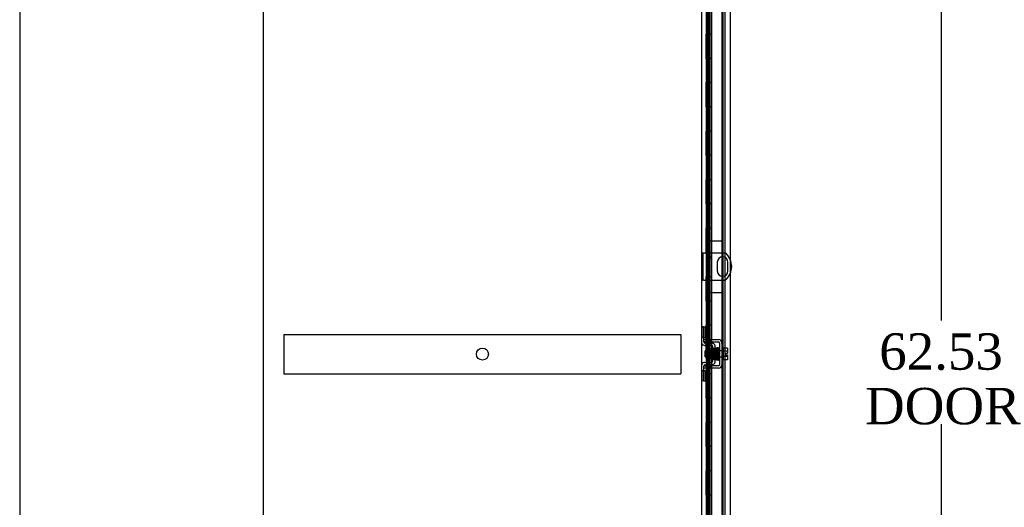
# Model space of a CAD drawing. Header units: inches. Extents: x 1 to 299, y -2 to 199.
# Tile 5 of 31: x 1 to 42, y 90 to 110. Entities that reach past the tile are written whole.
import ezdxf
from ezdxf.enums import TextEntityAlignment as Align
from ezdxf.lldxf.tags import DXFTag

# ---------------------------------------------------------------- set-up
doc = ezdxf.new("R2010")
doc.units = ezdxf.units.IN
doc.header["$MEASUREMENT"] = 0
for name, color, linetype in [('COM40153-1', 7, 'Continuous'), ('COM40153-2', 7, 'Continuous'), ('COM42667', 7, 'Continuous'), ('COM42780', 7, 'Continuous'), ('COM42890-1', 7, 'Continuous'), ('COM53954-1', 7, 'Continuous'), ('COM54746-60', 7, 'Continuous'), ('COM70219', 7, 'Continuous'), ('COM71124-1', 7, 'Continuous'), ('Default', 7, 'Continuous'), ('SCC19011', 7, 'Continuous'), ('SPR20265', 7, 'Continuous'), ('WAF25035', 7, 'Continuous')]:
    doc.layers.add(name, color=color, linetype=linetype)
doc.styles.add('SEACAD_Times_New_Roman', font='times.ttf')
tags = doc.linetypes.add('HIDDEN2', pattern=[0.1875, 0.125, -0.0625]).pattern_tags.tags
tags[6:7] = [DXFTag(74, 4), DXFTag(75, 0), DXFTag(340, '0'), DXFTag(46, 0.0), DXFTag(50, 0.0), DXFTag(44, 0.0), DXFTag(45, 0.0)]
tags[4:5] = [DXFTag(74, 4), DXFTag(75, 0), DXFTag(340, '0'), DXFTag(46, 0.0), DXFTag(50, 0.0), DXFTag(44, 0.0), DXFTag(45, 0.0)]
doc.dimstyles.new('HAMMOND_(STH_-_300x200)', dxfattribs={"dimtxt": 1.5, "dimasz": 1.875, "dimexe": 0.75, "dimexo": 0.75, "dimgap": 0.375, "dimtad": 0, "dimtih": 1, "dimtoh": 1, "dimzin": 0, "dimdsep": 46, "dimtxsty": 'SEACAD_Times_New_Roman', "dimblk1": '_SE_FILLED', "dimblk2": '_SE_FILLED', "dimsah": 1, "dimcen": 0.75, "dimadec": 0, "dimazin": 0, "dimtfac": 0.8, "dimtofl": 0, "dimtmove": 1, "dimatfit": 3, "dimfxl": 1, "dimtolj": 1, "dimtzin": 0, "dimarcsym": 0})

# ---------------------------------------------------------------- blocks, each defined once
blk = doc.blocks.new('SE4')
at = {"layer": 'COM40153-1', "color": 7, "linetype": 'HIDDEN2'}
for p, q in [((29.477, 100.408), (29.549, 100.408)), ((29.549, 99.283), (29.549, 100.408)), ((29.549, 100.408), (29.585, 100.408)), ((29.585, 100.408), (30.473, 100.408)), ((30.133, 100.027), (30.133, 99.664)), ((30.57, 99.664), (30.57, 100.027)), ((29.477, 99.283), (29.549, 99.283)), ((29.585, 99.283), (29.549, 99.283)), ((29.585, 99.283), (30.473, 99.283))]:
    blk.add_line(p, q, dxfattribs=at)
blk.add_circle((29.821, 100.221), 0.0625, dxfattribs=at)
for centre, radius, start, end in [((29.977, 99.846), 0.75, 23.6519, 48.5904), ((30.352, 100.027), 0.218, 0, 180), ((30.352, 99.664), 0.218, 180, 0), ((29.977, 99.846), 0.75, 311.4096, 336.3481)]:
    blk.add_arc(centre, radius, start, end, dxfattribs=at)
at = {"layer": 'COM40153-1', "color": 7, "linetype": 'Continuous'}
blk.add_arc((29.977, 99.846), 0.75, 336.3481, 23.6519, dxfattribs=at)
at = {"layer": 'COM40153-2', "color": 7, "linetype": 'HIDDEN2'}
for p, q in [((29.927, 100.908), (29.752, 100.908)), ((29.752, 100.908), (29.752, 98.783)), ((29.927, 100.908), (30.352, 100.908)), ((30.352, 100.908), (30.352, 98.783)), ((29.752, 98.783), (29.789, 98.783)), ((29.928, 98.783), (30.352, 98.783))]:
    blk.add_line(p, q, dxfattribs=at)
at = {"layer": 'COM42667', "color": 7, "linetype": 'HIDDEN2'}
for p, q in [((29.572, 96.834), (29.697, 96.834)), ((29.572, 96.739), (29.572, 96.777)), ((29.697, 96.739), (29.572, 96.739)), ((29.697, 96.834), (29.864, 96.834)), ((29.864, 96.739), (29.697, 96.739)), ((29.864, 96.834), (29.924, 96.834)), ((29.864, 96.834), (29.864, 96.739)), ((29.924, 96.739), (29.864, 96.739)), ((29.924, 96.834), (30.18, 96.834)), ((29.924, 96.739), (30.18, 96.739)), ((30.228, 96.691), (30.228, 95.8)), ((30.323, 96.691), (30.323, 95.8)), ((29.572, 95.752), (29.697, 95.752)), ((29.572, 95.714), (29.572, 95.752)), ((29.697, 95.657), (29.572, 95.657)), ((29.864, 95.752), (29.697, 95.752)), ((29.864, 95.657), (29.697, 95.657)), ((29.924, 95.752), (29.864, 95.752)), ((29.864, 95.752), (29.864, 95.657)), ((29.924, 95.657), (29.864, 95.657)), ((30.18, 95.752), (29.924, 95.752)), ((30.18, 95.657), (29.924, 95.657))]:
    blk.add_line(p, q, dxfattribs=at)
for centre, radius, start, end in [((30.18, 96.691), 0.143, 0, 90), ((30.18, 96.691), 0.048, 0, 90), ((30.18, 95.8), 0.143, 270, 0), ((30.18, 95.8), 0.048, 270, 0)]:
    blk.add_arc(centre, radius, start, end, dxfattribs=at)
at = {"layer": 'COM42780', "color": 7, "linetype": 'HIDDEN2'}
for p, q in [((29.477, 97.361), (29.519, 97.361)), ((29.569, 97.361), (29.519, 97.361)), ((29.569, 97.361), (29.636, 97.361)), ((29.569, 96.924), (29.569, 97.361)), ((29.636, 96.924), (29.636, 97.361)), ((29.519, 96.924), (29.477, 96.924)), ((29.569, 96.924), (29.519, 96.924)), ((29.569, 96.924), (29.636, 96.924)), ((29.572, 96.777), (29.572, 96.924)), ((29.909, 96.685), (29.619, 96.69)), ((29.963, 96.674), (29.909, 96.685)), ((29.907, 96.59), (29.618, 96.595)), ((29.859, 96.05), (29.859, 96.44)), ((29.954, 96.44), (29.859, 96.44)), ((29.954, 95.949), (29.954, 96.542)), ((30.049, 95.949), (30.049, 96.542)), ((29.618, 95.895), (29.907, 95.901)), ((29.859, 96.05), (29.954, 96.05)), ((29.909, 95.806), (29.963, 95.817)), ((29.477, 95.567), (29.519, 95.567)), ((29.519, 95.567), (29.569, 95.567)), ((29.569, 95.567), (29.636, 95.567)), ((29.569, 95.13), (29.569, 95.567)), ((29.572, 95.567), (29.572, 95.714)), ((29.619, 95.8), (29.909, 95.806)), ((29.636, 95.13), (29.636, 95.567)), ((29.519, 95.13), (29.477, 95.13)), ((29.569, 95.13), (29.519, 95.13)), ((29.569, 95.13), (29.636, 95.13))]:
    blk.add_line(p, q, dxfattribs=at)
for centre, radius, start, end in [((29.62, 96.738), 0.143, 180, 206.9082), ((29.62, 96.738), 0.143, 206.9082, 269), ((29.62, 96.738), 0.048, 180, 269), ((29.906, 96.542), 0.143, 0, 66.6665), ((29.906, 96.542), 0.048, 0, 89), ((29.62, 95.752), 0.143, 153.0918, 180), ((29.62, 95.752), 0.143, 91, 153.0918), ((29.906, 95.949), 0.048, 271, 0), ((29.906, 95.949), 0.143, 293.3335, 0), ((29.62, 95.752), 0.048, 91, 180)]:
    blk.add_arc(centre, radius, start, end, dxfattribs=at)
at = {"layer": 'COM42890-1', "color": 7, "linetype": 'HIDDEN2'}
for p, q in [((12.26, 97.051), (12.26, 96.913)), ((12.26, 97.051), (28.635, 97.051)), ((28.635, 97.051), (28.635, 96.913)), ((12.26, 96.913), (12.26, 95.564)), ((28.635, 96.913), (28.635, 95.564)), ((12.26, 95.564), (12.26, 95.426)), ((12.26, 95.426), (28.635, 95.426)), ((28.635, 95.564), (28.635, 95.426))]:
    blk.add_line(p, q, dxfattribs=at)
blk.add_circle((20.447, 96.239), 0.25, dxfattribs=at)
at = {"layer": 'COM53954-1', "color": 7, "linetype": 'Continuous'}
for p, q in [((29.894, 127.517), (29.894, 65.175)), ((30.664, 127.469), (30.664, 65.223))]:
    blk.add_line(p, q, dxfattribs=at)
at = {"layer": 'COM53954-1', "color": 7, "linetype": 'HIDDEN2'}
for p, q in [((29.789, 126.501), (29.789, 100.909)), ((29.892, 100.909), (29.789, 100.909)), ((29.789, 98.783), (29.892, 98.783)), ((29.789, 98.783), (29.789, 66.191))]:
    blk.add_line(p, q, dxfattribs=at)
at = {"layer": 'COM54746-60', "color": 7, "linetype": 'HIDDEN2'}
for p, q in [((29.725, 126.425), (29.725, 66.425)), ((29.825, 66.425), (29.825, 126.425)), ((30.38, 66.425), (30.38, 126.425)), ((29.689, 109.425), (29.658, 109.425)), ((29.658, 109.425), (29.658, 108.425)), ((29.689, 108.425), (29.658, 108.425)), ((29.689, 107.425), (29.658, 107.425)), ((29.658, 107.425), (29.658, 106.425)), ((29.689, 106.425), (29.658, 106.425)), ((29.689, 105.425), (29.658, 105.425)), ((29.658, 105.425), (29.658, 104.425)), ((29.689, 104.425), (29.658, 104.425)), ((29.689, 103.425), (29.658, 103.425)), ((29.658, 103.425), (29.658, 102.425)), ((29.689, 102.425), (29.658, 102.425)), ((29.689, 101.425), (29.658, 101.425)), ((29.658, 101.425), (29.658, 100.425)), ((29.689, 100.425), (29.658, 100.425)), ((29.689, 99.425), (29.658, 99.425)), ((29.658, 99.425), (29.658, 98.425)), ((29.689, 98.425), (29.658, 98.425)), ((29.689, 97.425), (29.658, 97.425)), ((29.658, 97.425), (29.658, 96.425)), ((29.689, 96.425), (29.658, 96.425)), ((29.689, 95.425), (29.658, 95.425)), ((29.658, 95.425), (29.658, 94.425)), ((29.689, 94.425), (29.658, 94.425)), ((29.689, 93.425), (29.658, 93.425)), ((29.658, 93.425), (29.658, 92.425)), ((29.689, 92.425), (29.658, 92.425)), ((29.689, 91.425), (29.658, 91.425)), ((29.658, 91.425), (29.658, 90.425)), ((29.689, 90.425), (29.658, 90.425))]:
    blk.add_line(p, q, dxfattribs=at)
at = {"layer": 'COM54746-60', "color": 7, "linetype": 'Continuous'}
for p, q in [((29.689, 109.425), (29.689, 110.425)), ((29.892, 109.425), (29.892, 110.425)), ((29.892, 109.425), (29.689, 109.425)), ((29.892, 109.425), (29.689, 109.425)), ((29.689, 108.425), (29.689, 109.425)), ((29.892, 108.425), (29.892, 109.425)), ((29.892, 108.425), (29.689, 108.425)), ((29.892, 108.425), (29.689, 108.425)), ((29.689, 107.425), (29.689, 108.425)), ((29.892, 107.425), (29.892, 108.425)), ((29.892, 107.425), (29.689, 107.425)), ((29.892, 107.425), (29.689, 107.425)), ((29.689, 106.425), (29.689, 107.425)), ((29.892, 106.425), (29.892, 107.425)), ((29.892, 106.425), (29.689, 106.425)), ((29.892, 106.425), (29.689, 106.425)), ((29.689, 105.425), (29.689, 106.425)), ((29.892, 105.425), (29.892, 106.425)), ((29.892, 105.425), (29.689, 105.425)), ((29.892, 105.425), (29.689, 105.425)), ((29.689, 104.425), (29.689, 105.425)), ((29.892, 104.425), (29.892, 105.425)), ((29.892, 104.425), (29.689, 104.425)), ((29.892, 104.425), (29.689, 104.425)), ((29.689, 103.425), (29.689, 104.425)), ((29.892, 103.425), (29.892, 104.425)), ((29.892, 103.425), (29.689, 103.425)), ((29.892, 103.425), (29.689, 103.425)), ((29.689, 102.425), (29.689, 103.425)), ((29.892, 102.425), (29.892, 103.425)), ((29.892, 102.425), (29.689, 102.425)), ((29.892, 102.425), (29.689, 102.425)), ((29.689, 101.425), (29.689, 102.425)), ((29.892, 101.425), (29.892, 102.425)), ((29.892, 101.425), (29.689, 101.425)), ((29.892, 101.425), (29.689, 101.425)), ((29.689, 100.425), (29.689, 101.425)), ((29.892, 100.425), (29.892, 101.425)), ((29.892, 100.425), (29.689, 100.425)), ((29.892, 100.425), (29.689, 100.425)), ((29.689, 99.425), (29.689, 100.425)), ((29.892, 99.425), (29.892, 100.425)), ((29.892, 99.425), (29.689, 99.425)), ((29.892, 99.425), (29.689, 99.425)), ((29.689, 98.425), (29.689, 99.425)), ((29.892, 98.425), (29.892, 99.425)), ((29.892, 98.425), (29.689, 98.425)), ((29.892, 98.425), (29.689, 98.425)), ((29.689, 97.425), (29.689, 98.425)), ((29.892, 97.425), (29.892, 98.425)), ((29.892, 97.425), (29.689, 97.425)), ((29.892, 97.425), (29.689, 97.425)), ((29.689, 96.425), (29.689, 97.425)), ((29.892, 96.425), (29.892, 97.425)), ((29.892, 96.425), (29.689, 96.425)), ((29.892, 96.425), (29.689, 96.425)), ((29.689, 95.425), (29.689, 96.425)), ((29.892, 95.425), (29.892, 96.425)), ((29.892, 95.425), (29.689, 95.425)), ((29.892, 95.425), (29.689, 95.425)), ((29.689, 94.425), (29.689, 95.425)), ((29.892, 94.425), (29.892, 95.425)), ((29.892, 94.425), (29.689, 94.425)), ((29.892, 94.425), (29.689, 94.425)), ((29.689, 93.425), (29.689, 94.425)), ((29.892, 93.425), (29.892, 94.425)), ((29.892, 93.425), (29.689, 93.425)), ((29.892, 93.425), (29.689, 93.425)), ((29.689, 92.425), (29.689, 93.425)), ((29.892, 92.425), (29.892, 93.425)), ((29.892, 92.425), (29.689, 92.425)), ((29.892, 92.425), (29.689, 92.425)), ((29.689, 91.425), (29.689, 92.425)), ((29.892, 91.425), (29.892, 92.425)), ((29.892, 91.425), (29.689, 91.425)), ((29.892, 91.425), (29.689, 91.425)), ((29.689, 90.425), (29.689, 91.425)), ((29.892, 90.425), (29.892, 91.425)), ((29.892, 90.425), (29.689, 90.425)), ((29.892, 90.425), (29.689, 90.425)), ((29.689, 89.425), (29.689, 90.425)), ((29.892, 89.425), (29.892, 90.425))]:
    blk.add_line(p, q, dxfattribs=at)
at = {"layer": 'COM70219', "color": 7, "linetype": 'HIDDEN2'}
blk.add_line((30.319, 126.795), (30.319, 65.74), dxfattribs=at)
at = {"layer": 'COM71124-1', "color": 7, "linetype": 'Continuous'}
for p, q in [((11.417, 58.302), (11.417, 130.172)), ((29.477, 126.892), (29.477, 65.582))]:
    blk.add_line(p, q, dxfattribs=at)
at = {"layer": 'COM71124-1', "color": 7, "linetype": 'HIDDEN2'}
blk.add_line((30.444, 126.892), (30.444, 65.582), dxfattribs=at)
at = {"layer": 'SCC19011', "color": 7, "linetype": 'HIDDEN2'}
for p, q in [((29.636, 96.123), (29.636, 96.367)), ((30.368, 96.367), (29.636, 96.367)), ((30.549, 96.486), (30.368, 96.486)), ((30.549, 96.354), (30.368, 96.354)), ((30.454, 96.279), (30.454, 96.211)), ((30.454, 96.279), (30.549, 96.279)), ((30.549, 96.486), (30.549, 96.354)), ((30.549, 96.354), (30.549, 96.279)), ((29.636, 96.123), (30.368, 96.123)), ((30.549, 96.137), (30.368, 96.137)), ((30.549, 96.004), (30.368, 96.004)), ((30.454, 96.211), (30.549, 96.211)), ((30.549, 96.211), (30.549, 96.137)), ((30.549, 96.137), (30.549, 96.004))]:
    blk.add_line(p, q, dxfattribs=at)
at = {"layer": 'SPR20265', "color": 7, "linetype": 'HIDDEN2'}
blk.add_line((29.94, 96.245), (29.915, 96.245), dxfattribs=at)
for centre, radius, start, end in [((25.305, 96.069), 4.891, 0.0417, 4.8553), ((25.278, 96.068), 4.954, 0.0627, 4.8324)]:
    blk.add_arc(centre, radius, start, end, dxfattribs=at)
for start_param, end_param in [(3.140454, 6.283185), (0, 0.029803)]:
    blk.add_ellipse((30.214, 96.073), major_axis=(0.0175, 0), ratio=0.707107, start_param=start_param, end_param=end_param, dxfattribs=at)
for points, knots in [([(29.927, 96.448), (29.926, 96.446), (29.925, 96.439), (29.923, 96.421), (29.922, 96.396), (29.92, 96.364), (29.918, 96.327), (29.917, 96.286), (29.916, 96.261), (29.915, 96.245)], [0.1262894, 0.1262894, 0.1262894, 0.1262894, 0.2522008, 0.3777822, 0.5029693, 0.6277666, 0.7522043, 0.8763068, 1, 1, 1, 1]), ([(29.964, 96.445), (29.963, 96.448), (29.962, 96.454), (29.957, 96.461), (29.949, 96.465), (29.942, 96.465), (29.936, 96.463), (29.931, 96.458), (29.928, 96.453), (29.928, 96.449), (29.927, 96.447)], [0, 0, 0, 0, 0.171749, 0.337669, 0.486578, 0.613302, 0.730062, 0.835396, 0.925606, 1, 1, 1, 1]), ([(29.928, 96.445), (29.929, 96.442), (29.931, 96.435), (29.933, 96.404), (29.935, 96.364), (29.937, 96.318), (29.939, 96.272), (29.941, 96.216), (29.944, 96.155), (29.946, 96.102), (29.948, 96.065), (29.95, 96.045), (29.954, 96.027), (29.97, 96.021), (29.979, 96.024), (29.984, 96.029), (29.987, 96.035), (29.99, 96.047), (29.992, 96.072), (29.994, 96.101), (29.995, 96.117), (29.995, 96.123)], [0, 0, 0, 0, 0.0490514, 0.0952673, 0.1386509, 0.1791504, 0.2167305, 0.2513805, 0.3114904, 0.3611945, 0.4050506, 0.4434983, 0.4785021, 0.4956238, 0.5070082, 0.5143821, 0.5252034, 0.5593817, 0.6109134, 0.643602, 0.6601314, 0.6601314, 0.6601314, 0.6601314]), ([(29.984, 96.051), (29.985, 96.051), (29.984, 96.057), (29.982, 96.078), (29.981, 96.113), (29.979, 96.151), (29.977, 96.201), (29.974, 96.26), (29.972, 96.323), (29.969, 96.383), (29.966, 96.433), (29.964, 96.443), (29.963, 96.448)], [0.5328988, 0.5328988, 0.5328988, 0.5328988, 0.5569074, 0.6092128, 0.6423045, 0.6799166, 0.7220481, 0.7687139, 0.8198491, 0.8754774, 0.935522, 1, 1, 1, 1]), ([(29.977, 96.455), (29.976, 96.45), (29.974, 96.441), (29.972, 96.409), (29.971, 96.381), (29.97, 96.366)], [0, 0, 0, 0, 0.0498287, 0.096661, 0.1398853, 0.1398853, 0.1398853, 0.1398853]), ([(30.012, 96.455), (30.012, 96.456), (30.012, 96.458), (30.012, 96.46), (30.011, 96.463), (30.009, 96.466), (30.007, 96.468), (30.003, 96.471), (29.997, 96.473), (29.99, 96.472), (29.983, 96.468), (29.977, 96.46), (29.976, 96.454), (29.976, 96.451)], [0, 0, 0, 0, 0.035882, 0.073188, 0.112909, 0.155738, 0.202044, 0.251913, 0.361271, 0.485727, 0.637722, 0.812554, 1, 1, 1, 1]), ([(29.978, 96.451), (29.978, 96.451), (29.98, 96.449), (29.982, 96.421), (29.985, 96.373), (29.987, 96.324), (29.989, 96.282), (29.99, 96.238), (29.992, 96.193), (29.994, 96.149), (29.996, 96.108), (29.997, 96.074), (29.999, 96.048), (30.001, 96.032), (30.002, 96.03), (30.003, 96.03)], [0.0386163, 0.0386163, 0.0386163, 0.0386163, 0.1041999, 0.2141673, 0.3298094, 0.3901346, 0.4519229, 0.5151799, 0.5799285, 0.646185, 0.7139159, 0.7831552, 0.853933, 0.9262015, 0.98991, 0.98991, 0.98991, 0.98991]), ([(30.037, 96.035), (30.037, 96.036), (30.035, 96.04), (30.032, 96.077), (30.029, 96.141), (30.026, 96.21), (30.024, 96.269), (30.022, 96.313), (30.021, 96.356), (30.019, 96.394), (30.017, 96.425), (30.015, 96.447), (30.013, 96.457), (30.013, 96.458), (30.012, 96.458)], [0.0138524, 0.0138524, 0.0138524, 0.0138524, 0.1062824, 0.2178177, 0.3344917, 0.4564531, 0.5197117, 0.5842959, 0.6502411, 0.7175013, 0.7860951, 0.8560626, 0.9273599, 0.9665702, 0.9665702, 0.9665702, 0.9665702]), ([(30.086, 96.028), (30.085, 96.034), (30.084, 96.044), (30.082, 96.082), (30.079, 96.128), (30.077, 96.178), (30.076, 96.228), (30.073, 96.288), (30.071, 96.351), (30.069, 96.406), (30.066, 96.442), (30.064, 96.461), (30.062, 96.469), (30.058, 96.476), (30.051, 96.48), (30.044, 96.481), (30.038, 96.479), (30.031, 96.475), (30.028, 96.469), (30.025, 96.457), (30.023, 96.43), (30.021, 96.396), (30.02, 96.377), (30.02, 96.37)], [0, 0, 0, 0, 0.0498062, 0.0966276, 0.140488, 0.1813946, 0.2193247, 0.2542949, 0.3151029, 0.3652644, 0.4095039, 0.4485899, 0.4658122, 0.4799438, 0.4861373, 0.4916742, 0.500166, 0.5061157, 0.5157515, 0.5507685, 0.6061814, 0.6406611, 0.6597863, 0.6597863, 0.6597863, 0.6597863]), ([(30.031, 96.452), (30.031, 96.452), (30.031, 96.446), (30.033, 96.423), (30.034, 96.389), (30.036, 96.35), (30.038, 96.299), (30.04, 96.239), (30.043, 96.171), (30.045, 96.106), (30.048, 96.049), (30.05, 96.034), (30.051, 96.026)], [0.5362763, 0.5362763, 0.5362763, 0.5362763, 0.5625298, 0.6122564, 0.6441552, 0.6807294, 0.7220204, 0.7680595, 0.8188387, 0.874429, 0.9347864, 1, 1, 1, 1]), ([(30.078, 96.473), (30.077, 96.47), (30.075, 96.464), (30.072, 96.425), (30.071, 96.391), (30.07, 96.376)], [0, 0, 0, 0, 0.1086563, 0.2221233, 0.29424, 0.29424, 0.29424, 0.29424]), ([(30.113, 96.47), (30.113, 96.473), (30.112, 96.477), (30.109, 96.482), (30.105, 96.486), (30.099, 96.488), (30.092, 96.488), (30.085, 96.486), (30.08, 96.481), (30.078, 96.476), (30.077, 96.472), (30.077, 96.47)], [0, 0, 0, 0, 0.147667, 0.223434, 0.298136, 0.43794, 0.563031, 0.685887, 0.803032, 0.90871, 1, 1, 1, 1]), ([(30.078, 96.469), (30.079, 96.466), (30.08, 96.461), (30.083, 96.415), (30.086, 96.357), (30.088, 96.301), (30.09, 96.254), (30.091, 96.206), (30.093, 96.159), (30.095, 96.114), (30.097, 96.075), (30.099, 96.043), (30.101, 96.021), (30.102, 96.012), (30.103, 96.012), (30.103, 96.012)], [0, 0, 0, 0, 0.1045038, 0.2144634, 0.330083, 0.3903051, 0.451994, 0.5151688, 0.5798125, 0.6459641, 0.7136653, 0.7828829, 0.8536605, 0.9260423, 0.9527188, 0.9527188, 0.9527188, 0.9527188]), ([(30.137, 96.021), (30.137, 96.021), (30.135, 96.023), (30.133, 96.048), (30.131, 96.097), (30.128, 96.148), (30.127, 96.192), (30.125, 96.24), (30.124, 96.288), (30.122, 96.336), (30.12, 96.38), (30.118, 96.418), (30.116, 96.448), (30.114, 96.468), (30.113, 96.471), (30.113, 96.473)], [0.053432, 0.053432, 0.053432, 0.053432, 0.1058673, 0.2171381, 0.3338118, 0.3944484, 0.4564245, 0.5197508, 0.5844221, 0.6504012, 0.7176964, 0.7863335, 0.8562538, 0.9274659, 1, 1, 1, 1]), ([(30.126, 96.475), (30.125, 96.466), (30.123, 96.451), (30.121, 96.41), (30.12, 96.385), (30.12, 96.381)], [0, 0, 0, 0, 0.1263356, 0.2522274, 0.2747382, 0.2747382, 0.2747382, 0.2747382]), ([(30.161, 96.482), (30.161, 96.482), (30.161, 96.484), (30.16, 96.486), (30.159, 96.489), (30.157, 96.491), (30.154, 96.493), (30.151, 96.494), (30.146, 96.495), (30.14, 96.495), (30.133, 96.49), (30.127, 96.481), (30.126, 96.475), (30.125, 96.47)], [0.0725895, 0.0725895, 0.0725895, 0.0725895, 0.0862289, 0.1249883, 0.163044, 0.2021154, 0.2436891, 0.2889083, 0.338607, 0.4554382, 0.607761, 0.7920008, 1, 1, 1, 1]), ([(30.128, 96.473), (30.129, 96.473), (30.13, 96.472), (30.132, 96.448), (30.134, 96.4), (30.137, 96.348), (30.138, 96.303), (30.14, 96.254), (30.141, 96.204), (30.143, 96.154), (30.145, 96.108), (30.147, 96.067), (30.149, 96.035), (30.151, 96.013), (30.152, 96.009), (30.152, 96.007)], [0.0603561, 0.0603561, 0.0603561, 0.0603561, 0.1038936, 0.2137208, 0.3293588, 0.3897246, 0.4515679, 0.5148967, 0.5797272, 0.6460597, 0.7138612, 0.7831568, 0.8539667, 0.9262377, 1, 1, 1, 1]), ([(30.187, 96.01), (30.186, 96.013), (30.184, 96.021), (30.182, 96.07), (30.178, 96.145), (30.176, 96.224), (30.174, 96.289), (30.172, 96.338), (30.17, 96.383), (30.168, 96.423), (30.166, 96.455), (30.164, 96.476), (30.163, 96.484), (30.162, 96.484), (30.162, 96.484)], [0, 0, 0, 0, 0.1061362, 0.2174647, 0.333926, 0.4557017, 0.5188968, 0.5834438, 0.6493904, 0.7166983, 0.7853922, 0.8555186, 0.9270505, 0.9466489, 0.9466489, 0.9466489, 0.9466489]), ([(30.176, 96.483), (30.175, 96.478), (30.173, 96.452), (30.171, 96.409), (30.17, 96.383)], [0.1085336, 0.1085336, 0.1085336, 0.1085336, 0.2217151, 0.3383123, 0.3383123, 0.3383123, 0.3383123]), ([(30.214, 96.481), (30.214, 96.484), (30.213, 96.489), (30.21, 96.497), (30.204, 96.502), (30.198, 96.503), (30.193, 96.503), (30.19, 96.503), (30.187, 96.501), (30.183, 96.499), (30.181, 96.496), (30.179, 96.493), (30.178, 96.49), (30.178, 96.487), (30.178, 96.486)], [0, 0, 0, 0, 0.174153, 0.333945, 0.47646, 0.59716, 0.649734, 0.701139, 0.752042, 0.802639, 0.852867, 0.902545, 0.951555, 1, 1, 1, 1]), ([(30.002, 96.032), (30.002, 96.031), (30.003, 96.028), (30.004, 96.024), (30.006, 96.02), (30.011, 96.017), (30.017, 96.014), (30.024, 96.014), (30.03, 96.017), (30.035, 96.022), (30.038, 96.028), (30.038, 96.031), (30.039, 96.034)], [0, 0, 0, 0, 0.063176, 0.129473, 0.197366, 0.265212, 0.394679, 0.515177, 0.639946, 0.76535, 0.886036, 1, 1, 1, 1]), ([(30.038, 96.03), (30.039, 96.033), (30.04, 96.039), (30.043, 96.069), (30.044, 96.099), (30.045, 96.116), (30.045, 96.118)], [0, 0, 0, 0, 0.0492216, 0.0955582, 0.1390455, 0.1445963, 0.1445963, 0.1445963, 0.1445963]), ([(30.051, 96.03), (30.051, 96.025), (30.052, 96.019), (30.059, 96.01), (30.065, 96.008), (30.069, 96.007), (30.073, 96.007), (30.077, 96.008), (30.08, 96.01), (30.083, 96.013), (30.085, 96.016), (30.087, 96.02), (30.087, 96.023), (30.087, 96.024)], [0, 0, 0, 0, 0.314139, 0.451364, 0.572135, 0.625408, 0.67627, 0.728029, 0.781154, 0.835554, 0.89067, 0.945715, 1, 1, 1, 1]), ([(30.089, 96.025), (30.09, 96.03), (30.092, 96.052), (30.094, 96.091), (30.095, 96.114)], [0.1071892, 0.1071892, 0.1071892, 0.1071892, 0.2193565, 0.3334396, 0.3334396, 0.3334396, 0.3334396]), ([(30.103, 96.017), (30.103, 96.016), (30.103, 96.014), (30.104, 96.012), (30.105, 96.009), (30.106, 96.006), (30.108, 96.004), (30.111, 96.002), (30.114, 96), (30.119, 95.999), (30.125, 96), (30.132, 96.004), (30.138, 96.013), (30.139, 96.019), (30.14, 96.023)], [0, 0, 0, 0, 0.042091, 0.081647, 0.120191, 0.15929, 0.200316, 0.244307, 0.29197, 0.343782, 0.463061, 0.615509, 0.797242, 1, 1, 1, 1]), ([(30.139, 96.019), (30.14, 96.027), (30.142, 96.041), (30.144, 96.08), (30.145, 96.104), (30.145, 96.108)], [0, 0, 0, 0, 0.1246717, 0.2494602, 0.2700157, 0.2700157, 0.2700157, 0.2700157]), ([(30.152, 96.01), (30.152, 96.006), (30.153, 96.001), (30.159, 95.994), (30.166, 95.991), (30.173, 95.991), (30.18, 95.993), (30.185, 95.998), (30.187, 96.003), (30.188, 96.007), (30.188, 96.009)], [0, 0, 0, 0, 0.156089, 0.311601, 0.454811, 0.580816, 0.702069, 0.815536, 0.915769, 1, 1, 1, 1]), ([(30.19, 96.019), (30.191, 96.028), (30.193, 96.053), (30.194, 96.088), (30.195, 96.103)], [0.1067733, 0.1067733, 0.1067733, 0.1067733, 0.2186198, 0.288347, 0.288347, 0.288347, 0.288347])]:
    blk.add_open_spline(points, degree=3, knots=knots, dxfattribs=at)
at = {"layer": 'WAF25035', "color": 7, "linetype": 'HIDDEN2'}
for p, q in [((30.368, 96.495), (30.323, 96.495)), ((30.368, 96.495), (30.368, 95.995)), ((30.323, 95.995), (30.368, 95.995))]:
    blk.add_line(p, q, dxfattribs=at)
blk = doc.blocks.new('DMBLK1686')
at = {"layer": 'Default', "linetype": 'Continuous'}
for points in [[(39.681, 125.737), (39.369, 127.612), (39.056, 125.737)], [(39.681, 66.955), (39.056, 66.955), (39.369, 65.08)]]:
    blk.add_hatch(color=7, dxfattribs=at).paths.add_polyline_path(points)
at = {"layer": 'Default', "color": 7, "linetype": 'Continuous'}
for p, q in [((31.271, 127.612), (40.119, 127.612)), ((39.369, 127.612), (39.369, 97.621)), ((39.369, 93.346), (39.369, 65.08)), ((30.976, 65.08), (40.119, 65.08))]:
    blk.add_line(p, q, dxfattribs=at)
at = {"layer": 'Default', "color": 7, "linetype": 'Continuous', "style": 'SEACAD_Times_New_Roman'}
for s, p in [('62.53', (36.81, 97.096)), ('DOOR', (36.223, 94.846))]:
    blk.add_text(s, height=1.5, dxfattribs=at).set_placement(p, align=Align.TOP_LEFT)
blk = doc.blocks.new('_SE_FILLED')
at = {"color": 0}
blk.add_line((0, 0), (-1, 0), dxfattribs=at)
blk.add_solid([(0, 0), (-1, -0.1665), (-1, 0.1665), (0, 0)], dxfattribs=at)
blk = doc.blocks.new('BORDER')
at = {"layer": 'Default', "color": 7, "linetype": 'Continuous'}
blk.add_line((-41.86, 27.86), (-41.86, 0), dxfattribs=at)

msp = doc.modelspace()

# ---------------------------------------------------------------- block references
at = {"layer": 'Default', "color": 7, "xscale": 7.12, "yscale": 7.12, "zscale": 7.12}
msp.add_blockref('BORDER', (299.411, 0.564), dxfattribs=at)
at = {"layer": 'Default'}
msp.add_blockref('SE4', (0, 0), dxfattribs=at)

# ---------------------------------------------------------------- dimensions: what is measured, and where the dimension line sits
at = {"layer": 'Default', "color": 7, "linetype": 'Continuous'}
dim = msp.add_linear_dim(base=(39.369, 127.612), p1=(30.521, 127.612), p2=(30.226, 65.08), angle=269.7301, text='\\A1;<>\\PDOOR', dimstyle='HAMMOND_(STH_-_300x200)', override={"dimtmove": 0}, dxfattribs=at)
dim.commit()
dim.dimension.update_dxf_attribs({"geometry": 'DMBLK1686', "text_midpoint": (39.369, 96.346), "dimtype": 161})

doc.saveas('drawing.dxf')
